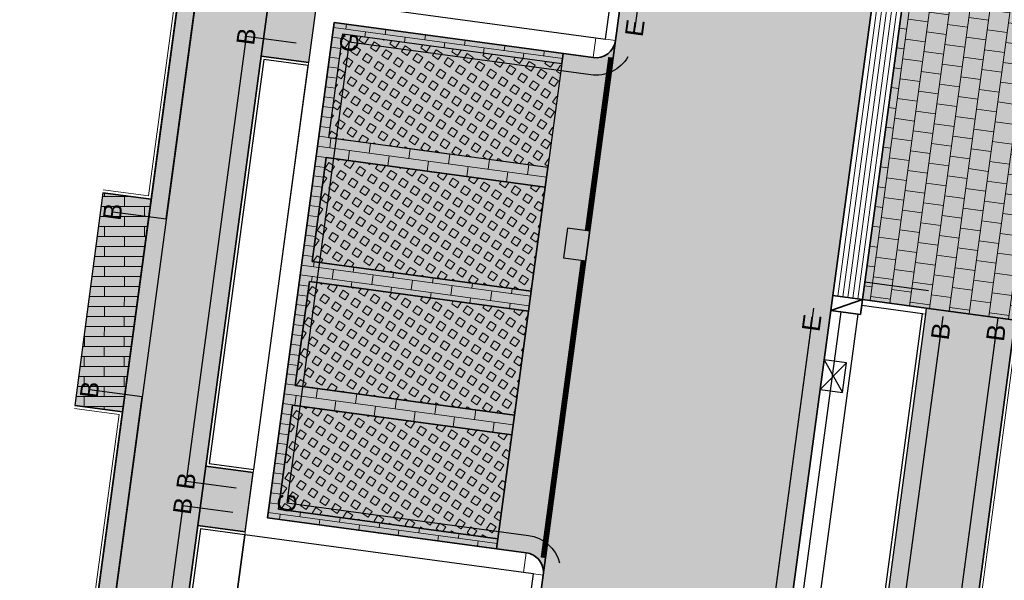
# Model space of a CAD drawing. Header units: metres. Extents: x 131295 to 132236, y 397710 to 398702.
# Tile 21 of 127: x 131456 to 131476, y 397831 to 397842. Entities that reach past the tile are written whole.
import ezdxf
from ezdxf.enums import TextEntityAlignment as Align

# ---------------------------------------------------------------- set-up
doc = ezdxf.new("R2010")
doc.units = ezdxf.units.M
doc.linetypes.add('AL-MATERIAALS', pattern=[2, 1, -1])
doc.linetypes.add('MA-1-3', pattern=[4, 1, -3])
for name, color, linetype, lineweight, true_color in [('N-GR-arcering gras', 7, 'Continuous', 5, 0xecffb3), ("N-VH-arcering 'MAT' kleur 1 (heiderood)", 7, 'Continuous', 18, 0xd98c8c), ("N-VH-arcering 'MAT' kleur 5 (roodbruin)", 7, 'Continuous', 18, 0xc5a6a0)]:
    doc.layers.add(name, color=color, linetype=linetype, lineweight=lineweight, true_color=true_color)
for name, color, linetype, lineweight in [('N-IE-markering 1 - 3 streep 0.10', 255, 'MA-1-3', 18), ('N-KO-inritband 600x300x200 mm', 110, 'Continuous', 35), ('N-KO-inritband streklagen', 8, 'Continuous', 5), ('N-KO-opsluitband 120x250mm', 2, 'Continuous', 25), ('N-KO-opsluitband 60x200mm', 2, 'Continuous', 25), ('N-KO-opsluitband achterkant', 8, 'Continuous', 5), ('N-KO-tekst banden', 1, 'Continuous', 18), ('N-KO-trottoirband 180-200x250mm', 3, 'Continuous', 35), ('N-KO-trottoirband 380-400x250mm', 3, 'Continuous', 35), ('N-KO-trottoirband achterkant', 8, 'Continuous', 5), ('N-RI-straatkolk', 7, 'Continuous', 25), ('N-RI-trottoirkolk', 7, 'Continuous', 25), ("N-VH-arcering 'MAT' grijs 254", 254, 'Continuous', 18), ('N-VH-arcering betontegels halfsteensverband', 8, 'Continuous', 5), ('N-VH-arcering grasbetontegels', 8, 'Continuous', 5), ('N-VH-arcering SBS WF halfsteensverband', 8, 'Continuous', 5), ('X-AL-materiaalscheiding', 1, 'AL-MATERIAALS', 18)]:
    doc.layers.add(name, color=color, linetype=linetype, lineweight=lineweight)
for name, color, linetype, plot in [('X-AL-contourlijnen', 30, 'Continuous', False), ('X-AL-hulplijn bandenlijnnummers', 30, 'Continuous', False), ('X-AL-hulplijn hoogtetekst', 190, 'Continuous', False)]:
    doc.layers.add(name, color=color, linetype=linetype, plot=plot)
doc.styles.add('CS Annotative', font='arial.ttf')
pattern_1 = [(56.28780037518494, (80394.31173848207, -18303.82337759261), (-0.232914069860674, 0.1554060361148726), [0.14, -0.14]), (146.287800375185, (80394.31173848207, -18303.82337759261), (-0.1554060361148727, -0.2329140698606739), [0.14, -0.14]), (56.28780037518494, (80394.19528256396, -18303.74567531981), (-0.232914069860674, 0.1554060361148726), [0.14, -0.14]), (146.287800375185, (80394.38944075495, -18303.70692167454), (-0.1554060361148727, -0.2329140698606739), [0.14, -0.14])]

# ---------------------------------------------------------------- blocks, each defined once
blk = doc.blocks.new('*U107')
for p, q in [((2.45049675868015, 1.143488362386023), (-0.2262351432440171, -1.48284107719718)), ((0.2262351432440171, 1.48284107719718), (1.998026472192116, -1.822193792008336))]:
    blk.add_line(p, q)
blk.add_lwpolyline([(0.2262351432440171, 1.48284107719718), (-0.2262351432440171, -1.48284107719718), (1.998026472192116, -1.822193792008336), (2.45049675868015, 1.143488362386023)], close=True)
blk = doc.blocks.new('*U157')
blk.add_lwpolyline([(-1.997311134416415, 1.822977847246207), (-2.450945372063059, -1.142526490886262), (-0.226817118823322, -1.482752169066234), (0.226817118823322, 1.482752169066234)], close=True)
blk.add_solid([(-1.997311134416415, 1.822977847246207), (0.226817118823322, 1.482752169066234), (-1.997311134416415, 1.822977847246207), (-2.450945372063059, -1.142526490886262)])

msp = doc.modelspace()

# ---------------------------------------------------------------- hatches: boundary and pattern name
at = {"layer": 'N-GR-arcering gras'}
h = msp.add_hatch(color=256, dxfattribs=at)
h.dxf.hatch_style = 1
h.paths.add_polyline_path([(131466.369361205, 397839.3379888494), (131461.9792759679, 397839.9313282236), (131462.2605429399, 397842.012407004), (131466.6506281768, 397841.4190676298)])
h = msp.add_hatch(color=256, dxfattribs=at)
h.dxf.hatch_style = 1
h.paths.add_polyline_path([(131466.3157865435, 397838.9415928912), (131461.9257013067, 397839.5349322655), (131461.6444343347, 397837.4538534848), (131466.0345195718, 397836.8605141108)])
h = msp.add_hatch(color=256, dxfattribs=at)
h.dxf.hatch_style = 1
h.paths.add_polyline_path([(131465.9809449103, 397836.4641181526), (131461.5908596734, 397837.0574575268), (131461.3095927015, 397834.9763787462), (131465.6996779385, 397834.3830393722)])
h = msp.add_hatch(color=256, dxfattribs=at)
h.dxf.hatch_style = 1
h.paths.add_polyline_path([(131465.6461032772, 397833.986643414), (131461.2560180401, 397834.5799827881), (131460.9747510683, 397832.4989040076), (131465.3648363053, 397831.9055646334)])
at = {"layer": "N-VH-arcering 'MAT' grijs 254"}
h = msp.add_hatch(color=256, dxfattribs=at)
h.dxf.hatch_style = 1
edge = h.paths.add_edge_path()
edge.add_line((131465.4602269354, 397877.3339891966), (131465.6209509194, 397878.5231770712))
edge.add_line((131465.6209509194, 397878.5231770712), (131466.7299464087, 397886.7285734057))
edge.add_line((131466.7299464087, 397886.7285734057), (131466.8906703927, 397887.9177612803))
edge.add_line((131466.8906703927, 397887.9177612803), (131467.7192079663, 397894.048064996))
edge.add_line((131467.7192079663, 397894.048064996), (131467.8799319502, 397895.2372528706))
edge.add_line((131467.8799319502, 397895.2372528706), (131468.4612170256, 397899.5381490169))
edge.add_line((131468.4612170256, 397899.5381490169), (131469.4125673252, 397899.4095698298))
edge.add_line((131469.4125673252, 397899.4095698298), (131470.1062602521, 397899.3158141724))
edge.add_line((131470.1062602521, 397899.3158141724), (131474.8927414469, 397898.668900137))
edge.add_arc((131474.9329224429, 397898.9661971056), 0.300000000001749, 262.3028637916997, 352.3028637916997)
edge.add_line((131475.2302194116, 397898.9260161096), (131476.0734867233, 397905.1653043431))
edge.add_arc((131471.3117637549, 397905.8069450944), 4.804758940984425, 352.325637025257, 441.7059472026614)
edge.add_line((131472.0048669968, 397910.5614499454), (131471.0296423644, 397910.7882470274))
edge.add_line((131471.0296423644, 397910.7882470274), (131462.4821884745, 397912.3308261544))
edge.add_line((131462.4821884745, 397912.3308261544), (131462.4022721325, 397911.8879792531))
edge.add_line((131462.4022721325, 397911.8879792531), (131462.1070408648, 397911.9412568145))
edge.add_line((131462.1070408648, 397911.9412568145), (131461.8672918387, 397910.6127161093))
edge.add_line((131461.8672918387, 397910.6127161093), (131461.9853843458, 397910.5914050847))
edge.add_line((131461.9853843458, 397910.5914050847), (131471.8562142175, 397908.810110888))
edge.add_arc((131471.3234386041, 397905.8577982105), 3.000000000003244, -7.697136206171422, 79.77047558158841, ccw=False)
edge.add_line((131474.2964082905, 397905.4559882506), (131473.781279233, 397901.6445768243))
edge.add_arc((131472.7902893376, 397901.7785134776), 0.9999999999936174, 262.30286379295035, 352.30286379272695, ccw=False)
edge.add_line((131472.6563526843, 397900.7875235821), (131466.9185211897, 397901.5630168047))
edge.add_line((131466.9185211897, 397901.5630168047), (131455.7901124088, 397819.2245352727))
edge.add_line((131455.7901124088, 397819.2245352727), (131457.5738942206, 397818.9834492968))
edge.add_line((131457.5738942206, 397818.9834492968), (131457.589966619, 397819.1023680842))
edge.add_line((131457.589966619, 397819.1023680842), (131458.4900209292, 397825.7618201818))
edge.add_line((131458.4900209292, 397825.7618201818), (131458.6507449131, 397826.9510080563))
edge.add_line((131458.6507449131, 397826.9510080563), (131459.3564810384, 397832.1727106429))
edge.add_line((131459.3564810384, 397832.1727106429), (131459.5172050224, 397833.3618985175))
edge.add_line((131459.5172050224, 397833.3618985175), (131460.6262005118, 397841.567294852))
edge.add_line((131460.6262005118, 397841.567294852), (131460.7869244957, 397842.7564827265))
edge.add_line((131460.7869244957, 397842.7564827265), (131461.465623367, 397847.7781381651))
edge.add_line((131461.465623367, 397847.7781381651), (131461.6263473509, 397848.9673260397))
edge.add_line((131461.6263473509, 397848.9673260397), (131462.7353428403, 397857.1727223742))
edge.add_line((131462.7353428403, 397857.1727223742), (131462.8960668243, 397858.3619102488))
edge.add_line((131462.8960668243, 397858.3619102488), (131463.4819188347, 397862.6965968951))
edge.add_line((131463.4819188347, 397862.6965968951), (131463.6426428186, 397863.8857847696))
edge.add_line((131463.6426428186, 397863.8857847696), (131464.751638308, 397872.0911811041))
edge.add_line((131464.751638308, 397872.0911811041), (131464.9123622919, 397873.2803689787))
edge.add_line((131464.9123622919, 397873.2803689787), (131465.4602269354, 397877.3339891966))
h = msp.add_hatch(color=256, dxfattribs=at)
h.dxf.hatch_style = 1
h.paths.add_polyline_path([(131477.32, 397847.42), (131474.1843281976, 397847.8834713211), (131472.6720995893, 397836.6945754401), (131473.945530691, 397836.5224656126), (131475.7292628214, 397836.2813625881), (131475.7887253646, 397836.2733497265)])
h = msp.add_hatch(color=256, dxfattribs=at)
h.dxf.hatch_style = 1
h.paths.add_polyline_path([(131461.7382747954, 397842.6279035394), (131460.7869244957, 397842.7564827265), (131460.6262005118, 397841.567294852), (131461.5775508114, 397841.4387156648)])
h = msp.add_hatch(color=256, dxfattribs=at)
h.dxf.hatch_style = 1
edge = h.paths.add_edge_path()
edge.add_line((131475.7292628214, 397836.2813625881), (131473.945530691, 397836.5224656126))
edge.add_line((131473.945530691, 397836.5224656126), (131473.9294582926, 397836.4035468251))
edge.add_line((131473.9294582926, 397836.4035468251), (131473.1131350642, 397830.3457041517))
edge.add_line((131473.1131350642, 397830.3457041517), (131471.749999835, 397820.5063862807))
edge.add_line((131471.749999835, 397820.5063862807), (131471.5853242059, 397819.3177324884))
edge.add_line((131471.5853242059, 397819.3177324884), (131469.5375734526, 397804.5367554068))
edge.add_line((131469.5375734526, 397804.5367554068), (131469.3728978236, 397803.3481016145))
edge.add_line((131469.3728978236, 397803.3481016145), (131467.2496879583, 397788.0224491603))
edge.add_arc((131466.2591486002, 397788.1596780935), 1.000000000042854, 262.30286378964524, 352.1124718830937, ccw=False)
edge.add_line((131466.1252119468, 397787.168688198), (131465.5846942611, 397787.2417415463))
edge.add_line((131465.5846942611, 397787.2417415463), (131465.4048650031, 397785.9111948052))
edge.add_arc((131470.1653051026, 397785.269264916), 4.803526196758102, 172.320175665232, 249.1277527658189)
edge.add_line((131468.453878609, 397780.7809597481), (131468.7146299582, 397782.6021182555))
edge.add_line((131468.7146299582, 397782.6021182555), (131471.1406646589, 397782.2547614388))
edge.add_line((131471.1406646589, 397782.2547614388), (131474.4157358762, 397781.7858405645))
edge.add_line((131474.4157358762, 397781.7858405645), (131474.6070759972, 397783.12221213))
edge.add_line((131474.6070759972, 397783.12221213), (131474.4214368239, 397783.1487917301))
edge.add_arc((131475.2718373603, 397789.0882209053), 5.999999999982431, 172.1124718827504, 261.8518356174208, ccw=False)
edge.add_line((131469.3286012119, 397789.9115945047), (131474.8965647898, 397830.1020043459))
edge.add_line((131474.8965647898, 397830.1020043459), (131475.7292628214, 397836.2813625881))
h = msp.add_hatch(color=256, dxfattribs=at)
h.dxf.hatch_style = 1
h.paths.add_polyline_path([(131460.468555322, 397833.2333193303), (131459.5172050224, 397833.3618985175), (131459.3564810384, 397832.1727106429), (131460.3078313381, 397832.0441314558)])
at = {"layer": "N-VH-arcering 'MAT' kleur 1 (heiderood)"}
h = msp.add_hatch(color=256, dxfattribs=at)
h.dxf.hatch_style = 1
edge = h.paths.add_edge_path()
edge.add_arc((131481.5590759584, 397869.5974714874), 5.000000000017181, 172.3028637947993, 260.29173540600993, ccw=False)
edge.add_line((131476.604126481, 397870.2671547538), (131478.2851368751, 397882.704857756))
edge.add_line((131478.2851368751, 397882.704857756), (131478.3119242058, 397882.9030557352))
edge.add_line((131478.3119242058, 397882.9030557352), (131478.4726481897, 397884.0922436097))
edge.add_line((131478.4726481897, 397884.0922436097), (131478.4994355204, 397884.2904415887))
edge.add_line((131478.4994355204, 397884.2904415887), (131481.0918010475, 397903.4712108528))
edge.add_line((131481.0918010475, 397903.4712108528), (131476.1368515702, 397904.1408941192))
edge.add_line((131476.1368515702, 397904.1408941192), (131475.4284173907, 397898.899228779))
edge.add_line((131475.4284173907, 397898.899228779), (131474.6381911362, 397893.0523883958))
edge.add_line((131474.6381911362, 397893.0523883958), (131473.825725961, 397887.0410034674))
edge.add_line((131473.825725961, 397887.0410034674), (131472.3792101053, 397876.3383125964))
edge.add_line((131472.3792101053, 397876.3383125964), (131471.8474178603, 397872.4036111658))
edge.add_line((131471.8474178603, 397872.4036111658), (131470.4009020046, 397861.7009202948))
edge.add_line((131470.4009020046, 397861.7009202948), (131469.8311223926, 397857.4851524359))
edge.add_line((131469.8311223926, 397857.4851524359), (131468.384606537, 397846.7824615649))
edge.add_line((131468.384606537, 397846.7824615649), (131467.7219800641, 397841.8797249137))
edge.add_line((131467.7219800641, 397841.8797249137), (131466.2754642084, 397831.1770340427))
edge.add_line((131466.2754642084, 397831.1770340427), (131465.5858004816, 397826.0742502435))
edge.add_line((131465.5858004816, 397826.0742502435), (131464.4607325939, 397817.7499351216))
edge.add_line((131464.4607325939, 397817.7499351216), (131463.777655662, 397812.6958866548))
edge.add_line((131463.777655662, 397812.6958866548), (131460.978379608, 397791.9841978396))
edge.add_line((131460.978379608, 397791.9841978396), (131460.6983054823, 397789.9119448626))
edge.add_line((131460.6983054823, 397789.9119448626), (131465.6532549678, 397789.2422615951))
edge.add_line((131465.6532549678, 397789.2422615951), (131467.5654607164, 397803.3905663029))
edge.add_line((131467.5654607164, 397803.3905663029), (131467.5922480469, 397803.5887642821))
edge.add_line((131467.5922480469, 397803.5887642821), (131467.752972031, 397804.7779521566))
edge.add_line((131467.752972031, 397804.7779521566), (131467.7797593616, 397804.9761501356))
edge.add_line((131467.7797593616, 397804.9761501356), (131469.7247965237, 397819.3673726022))
edge.add_line((131469.7247965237, 397819.3673726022), (131469.7515838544, 397819.5655705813))
edge.add_line((131469.7515838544, 397819.5655705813), (131469.9123078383, 397820.7547584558))
edge.add_line((131469.9123078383, 397820.7547584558), (131469.939095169, 397820.9529564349))
edge.add_line((131469.939095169, 397820.9529564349), (131472.0373246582, 397836.4776404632))
edge.add_line((131472.0373246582, 397836.4776404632), (131472.0775056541, 397836.7749374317))
edge.add_line((131472.0775056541, 397836.7749374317), (131473.5897342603, 397847.9638333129))
edge.add_line((131473.5897342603, 397847.9638333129), (131473.6299152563, 397848.2611302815))
edge.add_line((131473.6299152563, 397848.2611302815), (131474.463515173, 397854.4288899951))
edge.add_arc((131479.4184646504, 397853.7592067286), 5.000000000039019, 80.29008584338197, 172.302863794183, ccw=False)
edge.add_line((131480.26176434, 397858.6875782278), (131485.2276871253, 397857.8378530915))
edge.add_line((131485.2276871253, 397857.8378530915), (131486.2348504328, 397863.7248879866))
edge.add_line((131486.2348504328, 397863.7248879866), (131480.7159181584, 397864.6690757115))
at = {"layer": "N-VH-arcering 'MAT' kleur 5 (roodbruin)"}
h = msp.add_hatch(color=256, dxfattribs=at)
h.dxf.hatch_style = 1
h.paths.add_polyline_path([(131461.3095927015, 397834.9763787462), (131461.5908596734, 397837.0574575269), (131465.9809449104, 397836.4641181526), (131466.0345195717, 397836.8605141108), (131461.6444343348, 397837.4538534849), (131461.9257013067, 397839.5349322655), (131466.3157865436, 397838.9415928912), (131466.3693612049, 397839.3379888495), (131461.9792759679, 397839.9313282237), (131462.2605429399, 397842.0124070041), (131466.6506281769, 397841.4190676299), (131466.6774155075, 397841.6172656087), (131462.0891322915, 397842.2373923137), (131460.7497657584, 397832.327493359), (131465.3380489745, 397831.7073666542), (131465.3648363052, 397831.9055646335), (131460.9747510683, 397832.4989040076), (131461.2560180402, 397834.5799827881), (131465.6461032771, 397833.986643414), (131465.6996779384, 397834.3830393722)])
h = msp.add_hatch(color=256, dxfattribs=at)
h.dxf.hatch_style = 1
edge = h.paths.add_edge_path()
edge.add_arc((131467.3255841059, 397841.933299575), 0.3999999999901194, 262.3028637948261, 352.30286379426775, ccw=False)
edge.add_line((131467.2720094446, 397841.5369036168), (131466.6774155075, 397841.6172656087))
edge.add_line((131466.6774155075, 397841.6172656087), (131466.6506281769, 397841.4190676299))
edge.add_line((131466.6506281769, 397841.4190676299), (131466.369361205, 397839.3379888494))
edge.add_line((131466.369361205, 397839.3379888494), (131466.3157865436, 397838.9415928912))
edge.add_line((131466.3157865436, 397838.9415928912), (131466.0345195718, 397836.8605141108))
edge.add_line((131466.0345195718, 397836.8605141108), (131465.9809449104, 397836.4641181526))
edge.add_line((131465.9809449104, 397836.4641181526), (131465.6996779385, 397834.3830393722))
edge.add_line((131465.6996779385, 397834.3830393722), (131465.6461032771, 397833.986643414))
edge.add_line((131465.6461032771, 397833.986643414), (131465.3648363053, 397831.9055646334))
edge.add_line((131465.3648363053, 397831.9055646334), (131465.3380489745, 397831.7073666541))
edge.add_line((131465.3380489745, 397831.7073666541), (131465.9326429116, 397831.6270046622))
edge.add_arc((131465.8790682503, 397831.230608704), 0.4000000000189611, -7.6971362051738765, 82.30286379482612, ccw=False)
edge.add_line((131466.2754642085, 397831.1770340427), (131467.7219800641, 397841.8797249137))
h = msp.add_hatch(color=256, dxfattribs=at)
h.dxf.hatch_style = 1
h.paths.add_polyline_path([(131458.4225540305, 397838.7018253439), (131457.452, 397838.833), (131456.896, 397834.577), (131457.8476816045, 397834.4483760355)])
at = {"layer": 'N-VH-arcering betontegels halfsteensverband'}
h = msp.add_hatch(dxfattribs=at)
h.set_pattern_fill('CS-TEGEL HALFSTV', color=256, scale=6.67, angle=89.93813839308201)
h.set_pattern_definition([(172.3028637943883, (26388.81757001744, 79479.82535981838), (-0.4233948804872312, -0.1446956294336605), [0.4002, -0.4002]), (262.3028637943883, (26388.81757001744, 79479.82535981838), (0.3965941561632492, -0.05360144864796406), [])])
h.paths.add_polyline_path([(131477.32, 397847.42), (131474.1843281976, 397847.8834713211), (131472.6720995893, 397836.6945754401), (131473.945530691, 397836.5224656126), (131475.7292628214, 397836.2813625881), (131475.7887253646, 397836.2733497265)])
at = {"layer": 'N-VH-arcering grasbetontegels'}
h = msp.add_hatch(dxfattribs=at)
h.set_pattern_fill('CS-GRASBETONSTEEN', color=256, angle=11.28780037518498)
h.set_pattern_definition(pattern_1)
h.paths.add_polyline_path([(131466.369361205, 397839.3379888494), (131461.9792759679, 397839.9313282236), (131462.2605429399, 397842.012407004), (131466.6506281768, 397841.4190676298)])
h = msp.add_hatch(dxfattribs=at)
h.set_pattern_fill('CS-GRASBETONSTEEN', color=256, angle=11.28780037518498)
h.set_pattern_definition([(56.28780037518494, (80394.64658011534, -18301.34590285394), (-0.232914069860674, 0.1554060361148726), [0.14, -0.14]), (146.287800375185, (80394.64658011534, -18301.34590285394), (-0.1554060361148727, -0.2329140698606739), [0.14, -0.14]), (56.28780037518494, (80394.53012419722, -18301.26820058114), (-0.232914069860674, 0.1554060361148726), [0.14, -0.14]), (146.287800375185, (80394.72428238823, -18301.22944693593), (-0.1554060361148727, -0.2329140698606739), [0.14, -0.14])])
h.paths.add_polyline_path([(131466.3157865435, 397838.9415928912), (131461.9257013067, 397839.5349322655), (131461.6444343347, 397837.4538534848), (131466.0345195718, 397836.8605141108)])
h = msp.add_hatch(dxfattribs=at)
h.set_pattern_fill('CS-GRASBETONSTEEN', color=256, angle=11.28780037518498)
h.set_pattern_definition(pattern_1)
h.paths.add_polyline_path([(131465.9809449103, 397836.4641181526), (131461.5908596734, 397837.0574575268), (131461.3095927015, 397834.9763787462), (131465.6996779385, 397834.3830393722)])
h = msp.add_hatch(dxfattribs=at)
h.set_pattern_fill('CS-GRASBETONSTEEN', color=256, angle=11.28780037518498)
h.set_pattern_definition(pattern_1)
h.paths.add_polyline_path([(131465.6461032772, 397833.986643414), (131461.2560180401, 397834.5799827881), (131460.9747510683, 397832.4989040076), (131465.3648363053, 397831.9055646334)])
at = {"layer": 'N-VH-arcering SBS WF halfsteensverband'}
h = msp.add_hatch(dxfattribs=at)
h.set_pattern_fill('CS-WF HALFSTV', color=256, scale=20, angle=179.9381383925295)
h.set_pattern_definition([(352.3028637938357, (26388.81757001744, 79479.82535981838), (0.02678733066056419, 0.1981979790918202), []), (262.3028637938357, (26388.81757001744, 79479.82535981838), (0.3696086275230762, -0.2517726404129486), [0.2, -0.2])])
h.paths.add_polyline_path([(131461.3095927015, 397834.9763787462), (131461.5908596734, 397837.0574575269), (131465.9809449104, 397836.4641181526), (131466.0345195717, 397836.8605141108), (131461.6444343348, 397837.4538534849), (131461.9257013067, 397839.5349322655), (131466.3157865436, 397838.9415928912), (131466.3693612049, 397839.3379888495), (131461.9792759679, 397839.9313282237), (131462.2605429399, 397842.0124070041), (131466.6506281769, 397841.4190676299), (131466.6774155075, 397841.6172656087), (131462.0891322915, 397842.2373923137), (131460.7497657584, 397832.327493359), (131465.3380489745, 397831.7073666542), (131465.3648363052, 397831.9055646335), (131460.9747510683, 397832.4989040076), (131461.2560180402, 397834.5799827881), (131465.6461032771, 397833.986643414), (131465.6996779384, 397834.3830393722)])
h = msp.add_hatch(dxfattribs=at)
h.set_pattern_fill('CS-WF HALFSTV', color=256, scale=20, angle=269.94)
h.set_pattern_definition([(359.94, (0, 0), (0.0002094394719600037, 0.1999998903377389), []), (269.94, (0, 0), (0.3997903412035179, -0.2004187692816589), [0.2, -0.2])])
h.paths.add_polyline_path([(131458.4225540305, 397838.7018253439), (131457.452, 397838.833), (131456.896, 397834.577), (131457.8476816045, 397834.4483760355)])

# ---------------------------------------------------------------- linework, layer by layer
at = {"layer": 'N-IE-markering 1 - 3 streep 0.10', "const_width": 0.1, "flags": 128}
for points in [[(131467.6260335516, 397841.5431327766), (131467.1567744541, 397838.0711106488)], [(131467.0764124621, 397837.4765167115), (131466.2723117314, 397831.5270198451)]]:
    msp.add_lwpolyline(points, dxfattribs=at)
at = {"layer": 'N-KO-inritband 600x300x200 mm', "flags": 128}
for points in [[(131472.0775056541, 397836.7749374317), (131473.5897342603, 397847.9638333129)], [(131474.1843281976, 397847.8834713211), (131472.6720995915, 397836.69457544)], [(131472.0373246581, 397836.4776404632), (131472.6720995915, 397836.69457544)]]:
    msp.add_lwpolyline(points, dxfattribs=at)
at = {"layer": 'N-KO-inritband 600x300x200 mm', "ltscale": 0.8}
msp.add_lwpolyline([(131472.6319185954, 397836.3972784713), (131472.0373246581, 397836.4776404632), (131472.0775056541, 397836.7749374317), (131472.6720995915, 397836.69457544)], close=True, dxfattribs=at)
at = {"layer": 'N-KO-inritband streklagen', "flags": 128}
for points in [[(131473.6888332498, 397847.9504396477), (131472.1766046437, 397836.7615437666)], [(131473.7879322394, 397847.9370459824), (131472.2757036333, 397836.7481501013)], [(131473.8870312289, 397847.9236523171), (131472.3748026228, 397836.734756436)], [(131473.9861302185, 397847.9102586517), (131472.4739016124, 397836.7213627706)], [(131474.085229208, 397847.8968649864), (131472.5730006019, 397836.7079691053)]]:
    msp.add_lwpolyline(points, dxfattribs=at)
at = {"layer": 'N-KO-opsluitband 120x250mm', "flags": 128}
msp.add_lwpolyline([(131473.945530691, 397836.5224656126), (131472.6720995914, 397836.6945754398)], dxfattribs=at)
at = {"layer": 'N-KO-opsluitband 60x200mm', "flags": 128}
for points in [[(131457.452, 397838.833), (131458.4225540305, 397838.7018253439), (131459.4322541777, 397846.1725409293), (131458.43, 397846.308)], [(131461.5775508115, 397841.4387156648), (131460.6262005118, 397841.567294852), (131459.5172050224, 397833.3618985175), (131460.468555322, 397833.2333193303)], [(131473.9294614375, 397836.4035701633), (131473.1131350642, 397830.3457041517), (131471.749999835, 397820.5063862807), (131470.1105058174, 397820.727971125)], [(131455.901, 397826.963), (131456.8192270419, 397826.8388975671), (131457.8476816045, 397834.4483760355), (131456.896, 397834.577)], [(131460.3078313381, 397832.0441314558), (131459.3564810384, 397832.1727106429), (131458.6507449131, 397826.9510080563), (131459.6020952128, 397826.8224288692)]]:
    msp.add_lwpolyline(points, dxfattribs=at)
msp.add_lwpolyline([(131475.7292628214, 397836.2813625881), (131474.8965647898, 397830.1020043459), (131469.3286012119, 397789.9115945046, 0.4128818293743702), (131474.4214368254, 397783.1487917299), (131474.6070759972, 397783.12221213)], format="xyb", dxfattribs=at)
at = {"layer": 'N-KO-opsluitband achterkant', "flags": 128}
for points in [[(131458.4219638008, 397846.2485406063), (131459.3647585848, 397846.1211177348), (131458.371130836, 397838.7693209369), (131457.4600361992, 397838.8924593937)], [(131461.5695146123, 397841.3792562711), (131460.6776237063, 397841.4997992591), (131459.5847006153, 397833.413321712), (131460.4765915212, 397833.292778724)], [(131473.945530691, 397836.5224656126), (131473.9294582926, 397836.4035468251), (131472.656027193, 397836.5756566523)], [(131473.8699988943, 397836.411583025), (131473.0536874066, 397830.3538274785), (131471.6987738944, 397820.5738552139), (131470.1185420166, 397820.7874305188)], [(131455.9090361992, 397827.0224593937), (131456.7678038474, 397826.9063931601), (131457.7801860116, 397834.396952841), (131456.8879638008, 397834.5175406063)], [(131460.2997951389, 397831.984672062), (131459.4079042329, 397832.10521505), (131458.7182405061, 397827.0024312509), (131459.610131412, 397826.8818882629)]]:
    msp.add_lwpolyline(points, dxfattribs=at)
msp.add_lwpolyline([(131475.7292628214, 397836.2813625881), (131475.7887253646, 397836.2733497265), (131474.9560124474, 397830.093881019), (131469.3880335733, 397789.9033607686, 0.4128818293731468), (131474.4299408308, 397783.2081860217), (131474.6155800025, 397783.1816064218), (131474.6070759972, 397783.12221213)], format="xyb", dxfattribs=at)
at = {"layer": 'N-KO-trottoirband 180-200x250mm'}
for points in [[(131468.384606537, 397846.7824615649), (131467.7219800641, 397841.8797249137)], [(131466.2754642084, 397831.1770340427), (131465.5858004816, 397826.0742502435)]]:
    msp.add_lwpolyline(points, dxfattribs=at)
at = {"layer": 'N-KO-trottoirband 180-200x250mm', "flags": 128}
msp.add_lwpolyline([(131472.0373246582, 397836.4776404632), (131465.2066589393, 397785.9379222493, 0.4200907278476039), (131469.5960677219, 397780.2982244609)], format="xyb", dxfattribs=at)
at = {"layer": 'N-KO-trottoirband 380-400x250mm'}
msp.add_lwpolyline([(131467.7219800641, 397841.8797249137, -0.4142135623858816), (131467.2720094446, 397841.5369036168), (131462.0891322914, 397842.2373923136), (131460.7497657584, 397832.3274933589), (131465.9326429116, 397831.6270046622, -0.4142135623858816), (131466.2754642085, 397831.1770340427)], format="xyb", dxfattribs=at)
at = {"layer": 'N-KO-trottoirband achterkant'}
for points in [[(131468.1864085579, 397846.8092488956), (131467.523782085, 397841.9065122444)], [(131467.3255841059, 397841.933299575), (131461.7463109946, 397842.6873629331), (131460.2997951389, 397831.984672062), (131465.8790682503, 397831.230608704)], [(131466.0772662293, 397831.2038213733), (131465.3876025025, 397826.1010375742)]]:
    msp.add_lwpolyline(points, dxfattribs=at)
at = {"layer": 'N-KO-trottoirband achterkant', "flags": 128}
for points in [[(131467.7219800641, 397841.8797249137), (131467.3255841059, 397841.933299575), (131467.2720094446, 397841.5369036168)], [(131465.9326429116, 397831.6270046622), (131465.8790682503, 397831.230608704), (131466.2754642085, 397831.1770340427)]]:
    msp.add_lwpolyline(points, dxfattribs=at)
at = {"layer": 'N-KO-trottoirband achterkant'}
msp.add_lwpolyline([(131469.6188211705, 397780.496925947, -0.4200907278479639), (131465.4048650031, 397785.9111948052), (131472.2355226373, 397836.4508531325)], format="xyb", dxfattribs=at)
at = {"layer": 'X-AL-contourlijnen', "flags": 128}
for points in [[(131466.9185211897, 397901.5630168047), (131455.7901124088, 397819.2245352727), (131457.5738942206, 397818.9834492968), (131457.589966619, 397819.1023680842), (131458.4900209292, 397825.7618201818), (131458.6507449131, 397826.9510080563), (131459.3564810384, 397832.1727106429), (131459.5172050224, 397833.3618985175), (131460.6262005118, 397841.567294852), (131460.7869244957, 397842.7564827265), (131461.465623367, 397847.7781381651), (131461.6263473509, 397848.9673260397), (131462.7353428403, 397857.1727223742), (131462.8960668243, 397858.3619102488), (131463.4819188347, 397862.6965968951)], [(131470.4009020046, 397861.7009202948), (131469.8311223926, 397857.4851524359), (131468.384606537, 397846.7824615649), (131467.7219800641, 397841.8797249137), (131466.2754642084, 397831.1770340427), (131465.5858004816, 397826.0742502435), (131464.4607325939, 397817.7499351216), (131463.777655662, 397812.6958866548)]]:
    msp.add_lwpolyline(points, dxfattribs=at)
msp.add_lwpolyline([(131467.7797593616, 397804.9761501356), (131469.7247965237, 397819.3673726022), (131469.7515838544, 397819.5655705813), (131469.9123078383, 397820.7547584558), (131469.939095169, 397820.9529564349), (131472.0373246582, 397836.4776404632), (131472.0775056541, 397836.7749374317), (131473.5897342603, 397847.9638333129), (131473.6299152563, 397848.2611302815), (131474.463515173, 397854.4288899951, -0.4245406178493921), (131480.26176434, 397858.6875782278), (131485.2276871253, 397857.8378530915), (131486.2348504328, 397863.7248879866)], format="xyb", dxfattribs=at)
for points in [[(131477.32, 397847.42), (131474.1843281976, 397847.8834713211), (131472.6720995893, 397836.6945754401), (131473.945530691, 397836.5224656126), (131475.7292628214, 397836.2813625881), (131475.7887253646, 397836.2733497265)], [(131468.1864085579, 397846.8092488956), (131467.9882105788, 397846.8360362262), (131462.4089374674, 397847.5900995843), (131461.7463109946, 397842.6873629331), (131467.3255841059, 397841.933299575), (131467.523782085, 397841.9065122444)], [(131461.7382747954, 397842.6279035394), (131460.7869244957, 397842.7564827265), (131460.6262005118, 397841.567294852), (131461.5775508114, 397841.4387156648)], [(131461.3095927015, 397834.9763787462), (131461.5908596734, 397837.0574575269), (131465.9809449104, 397836.4641181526), (131466.0345195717, 397836.8605141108), (131461.6444343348, 397837.4538534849), (131461.9257013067, 397839.5349322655), (131466.3157865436, 397838.9415928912), (131466.3693612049, 397839.3379888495), (131461.9792759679, 397839.9313282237), (131462.2605429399, 397842.0124070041), (131466.6506281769, 397841.4190676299), (131466.6774155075, 397841.6172656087), (131462.0891322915, 397842.2373923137), (131460.7497657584, 397832.327493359), (131465.3380489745, 397831.7073666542), (131465.3648363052, 397831.9055646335), (131460.9747510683, 397832.4989040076), (131461.2560180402, 397834.5799827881), (131465.6461032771, 397833.986643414), (131465.6996779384, 397834.3830393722)], [(131466.369361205, 397839.3379888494), (131461.9792759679, 397839.9313282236), (131462.2605429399, 397842.012407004), (131466.6506281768, 397841.4190676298)], [(131461.5695146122, 397841.3792562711), (131460.6776237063, 397841.4997992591), (131459.5847006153, 397833.413321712), (131460.4765915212, 397833.292778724)], [(131466.3157865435, 397838.9415928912), (131461.9257013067, 397839.5349322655), (131461.6444343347, 397837.4538534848), (131466.0345195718, 397836.8605141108)], [(131458.4225540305, 397838.7018253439), (131457.452, 397838.833), (131456.896, 397834.577), (131457.8476816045, 397834.4483760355)], [(131465.9809449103, 397836.4641181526), (131461.5908596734, 397837.0574575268), (131461.3095927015, 397834.9763787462), (131465.6996779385, 397834.3830393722)], [(131473.0536874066, 397830.3538274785), (131473.8699988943, 397836.411583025), (131472.656027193, 397836.5756566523), (131472.6319185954, 397836.3972784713), (131472.2355226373, 397836.4508531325), (131470.1185420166, 397820.7874305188), (131471.6987738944, 397820.5738552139)], [(131465.6461032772, 397833.986643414), (131461.2560180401, 397834.5799827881), (131460.9747510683, 397832.4989040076), (131465.3648363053, 397831.9055646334)], [(131460.468555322, 397833.2333193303), (131459.5172050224, 397833.3618985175), (131459.3564810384, 397832.1727106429), (131460.3078313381, 397832.0441314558)], [(131460.2997951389, 397831.984672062), (131459.4079042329, 397832.10521505), (131458.7182405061, 397827.0024312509), (131459.610131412, 397826.8818882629)], [(131466.0772662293, 397831.2038213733), (131465.8790682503, 397831.230608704), (131460.2997951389, 397831.984672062), (131459.610131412, 397826.8818882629), (131465.1894045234, 397826.1278249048), (131465.3876025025, 397826.1010375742)]]:
    msp.add_lwpolyline(points, close=True, dxfattribs=at)
for points in [[(131467.7219800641, 397841.8797249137, -0.4142135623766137), (131467.2720094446, 397841.5369036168), (131466.6774155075, 397841.6172656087), (131466.6506281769, 397841.4190676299), (131466.369361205, 397839.3379888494), (131466.3157865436, 397838.9415928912), (131466.0345195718, 397836.8605141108), (131465.9809449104, 397836.4641181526), (131465.6996779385, 397834.3830393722), (131465.6461032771, 397833.986643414), (131465.3648363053, 397831.9055646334), (131465.3380489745, 397831.7073666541), (131465.9326429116, 397831.6270046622, -0.4142135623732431), (131466.2754642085, 397831.1770340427)], [(131475.7292628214, 397836.2813625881), (131473.945530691, 397836.5224656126), (131473.9294582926, 397836.4035468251), (131473.1131350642, 397830.3457041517), (131471.749999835, 397820.5063862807), (131471.5853242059, 397819.3177324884), (131469.5375734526, 397804.5367554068), (131469.3728978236, 397803.3481016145), (131467.2496879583, 397788.0224491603, -0.4132406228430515), (131466.1252119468, 397787.168688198), (131465.5846942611, 397787.2417415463), (131465.4048650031, 397785.9111948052, 0.3482739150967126), (131468.453878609, 397780.7809597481), (131468.7146299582, 397782.6021182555), (131471.1406646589, 397782.2547614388), (131474.4157358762, 397781.7858405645), (131474.6070759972, 397783.12221213), (131474.4214368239, 397783.1487917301, -0.4128818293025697), (131469.3286012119, 397789.9115945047), (131474.8965647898, 397830.1020043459)]]:
    msp.add_lwpolyline(points, format="xyb", close=True, dxfattribs=at)
at = {"layer": 'X-AL-hulplijn bandenlijnnummers', "flags": 128}
for points in [[(131462.3427727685, 397910.8825640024), (131471.9183713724, 397909.154547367, -0.4013265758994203), (131474.6432547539, 397905.4091104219), (131474.1281256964, 397901.5976989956, -0.4142135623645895), (131472.6094748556, 397900.4406771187), (131467.2184898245, 397901.1692925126), (131456.1369588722, 397819.1776574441)], [(131475.3423336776, 397836.0307915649), (131474.5497867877, 397830.1493904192), (131468.9819124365, 397789.9596246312, 0.4077085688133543), (131474.2606448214, 397782.8192505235, 0.4077085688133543)]]:
    msp.add_lwpolyline(points, format="xyb", dxfattribs=at)
at = {"layer": 'X-AL-hulplijn bandenlijnnummers'}
msp.add_lwpolyline([(131468.6912720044, 397846.4382867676), (131468.1090075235, 397842.1301440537)], dxfattribs=at)
at = {"layer": 'X-AL-hulplijn bandenlijnnummers', "flags": 128}
for points in [[(131461.3271316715, 397841.8257431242), (131460.326231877, 397841.961019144), (131459.1234807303, 397833.0619298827), (131460.1243805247, 397832.9266538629)], [(131473.9924085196, 397836.869312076), (131472.7189774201, 397837.0414219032)], [(131471.6502971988, 397836.2272213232), (131469.6324297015, 397821.2971312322)], [(131474.2362619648, 397836.0595157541), (131473.4599130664, 397830.2983180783), (131472.0488178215, 397820.1128175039), (131470.9555188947, 397820.2605816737)], [(131460.0574121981, 397832.4311589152), (131459.0565124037, 397832.566434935), (131458.2570206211, 397826.6510394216), (131459.2579204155, 397826.5157634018)]]:
    msp.add_lwpolyline(points, dxfattribs=at)
at = {"layer": 'X-AL-hulplijn bandenlijnnummers'}
msp.add_lwpolyline([(131467.9710376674, 397841.551344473, -0.3013545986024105), (131467.225131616, 397841.1900571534), (131462.3891009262, 397841.8436680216), (131461.1434900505, 397832.6274619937), (131465.9795207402, 397831.9738511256, -0.301354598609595), (131466.602757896, 397831.4275180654, -0.301354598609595)], format="xyb", dxfattribs=at)
at = {"layer": 'X-AL-hulplijn hoogtetekst', "flags": 128}
for points in [[(131457.6528696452, 397838.4526693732), (131458.7225226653, 397838.3081010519), (131459.8259784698, 397846.472509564), (131458.7246253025, 397846.6213623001)], [(131471.6904781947, 397836.5245182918), (131469.5922487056, 397820.9998342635)], [(131474.276326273, 397836.3568284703), (131473.4599130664, 397830.2983180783), (131472.0488178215, 397820.1128175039), (131470.6582219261, 397820.3007626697)], [(131456.1018696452, 397826.5826693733), (131457.1191956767, 397826.4451732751), (131458.2414058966, 397834.7483446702), (131457.1906253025, 397834.8903623)]]:
    msp.add_lwpolyline(points, dxfattribs=at)
msp.add_lwpolyline([(131475.3823979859, 397836.3281042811), (131474.5497867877, 397830.1493904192), (131468.9819124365, 397789.9596246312, 0.4128818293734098), (131474.3718301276, 397782.802325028), (131474.5574692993, 397782.7757454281)], format="xyb", dxfattribs=at)
at = {"layer": 'X-AL-hulplijn hoogtetekst'}
msp.add_lwpolyline([(131470.4841396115, 397820.8792912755), (131472.5823691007, 397836.4039753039)], dxfattribs=at)
at = {"layer": 'X-AL-materiaalscheiding', "flags": 128}
for points in [[(131460.7869244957, 397842.7564827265), (131460.6262005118, 397841.567294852)], [(131467.7219800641, 397841.8797249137), (131466.2754642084, 397831.1770340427)], [(131466.6774155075, 397841.6172656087), (131465.3380489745, 397831.7073666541)], [(131458.4225540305, 397838.7018253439), (131457.8476816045, 397834.4483760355)], [(131475.7292628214, 397836.2813625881), (131473.945530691, 397836.5224656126)], [(131459.5172050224, 397833.3618985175), (131459.3564810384, 397832.1727106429)], [(131459.610131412, 397826.8818882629), (131460.2997951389, 397831.984672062)]]:
    msp.add_lwpolyline(points, dxfattribs=at)
for points in [[(131466.3693612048, 397839.3379888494), (131461.9792759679, 397839.9313282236), (131462.2605429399, 397842.012407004), (131466.6506281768, 397841.4190676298)], [(131466.3157865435, 397838.9415928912), (131461.9257013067, 397839.5349322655), (131461.6444343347, 397837.4538534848), (131466.0345195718, 397836.8605141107)], [(131465.9809449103, 397836.4641181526), (131461.5908596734, 397837.0574575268), (131461.3095927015, 397834.9763787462), (131465.6996779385, 397834.3830393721)], [(131465.646103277, 397833.986643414), (131461.2560180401, 397834.5799827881), (131460.9747510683, 397832.4989040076), (131465.3648363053, 397831.9055646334)]]:
    msp.add_lwpolyline(points, close=True, dxfattribs=at)

# ---------------------------------------------------------------- block references
at = {"layer": 'N-RI-straatkolk', "xscale": 0.2, "yscale": 0.2, "zscale": 0.2, "rotation": 1}
msp.add_blockref('*U157', (131467.1661429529, 397837.7671168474), dxfattribs=at)
at = {"layer": 'N-RI-trottoirkolk', "xscale": 0.2, "yscale": 0.2, "zscale": 0.2, "rotation": 1}
msp.add_blockref('*U107', (131471.8632070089, 397835.189353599), dxfattribs=at)

# ---------------------------------------------------------------- texts
at = {"layer": 'N-KO-tekst banden', "style": 'CS Annotative'}
for s, rotation, p in [('E', 82.35999999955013, (131468.1090075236, 397842.1301440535)), ('B', 82.36472540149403, (131460.326231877, 397841.961019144)), ('G', 82.36000000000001, (131462.3891009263, 397841.8436680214)), ('B', 82.36472540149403, (131457.6528696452, 397838.4526693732)), ('E', 82.35999999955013, (131471.6502971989, 397836.2272213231)), ('B', 82.36472540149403, (131474.2362619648, 397836.0595157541)), ('B', 82.36472540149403, (131475.3423336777, 397836.0307915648)), ('B', 82.36472540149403, (131457.1906253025, 397834.8903623)), ('B', 82.36472540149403, (131459.1234807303, 397833.0619298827)), ('B', 82.36472540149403, (131459.0565124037, 397832.566434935)), ('G', 82.36000000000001, (131461.1434900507, 397832.6274619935))]:
    msp.add_text(s, height=0.3599999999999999, rotation=rotation, dxfattribs=at).set_placement(p, align=Align.MIDDLE)

doc.saveas('drawing.dxf')
